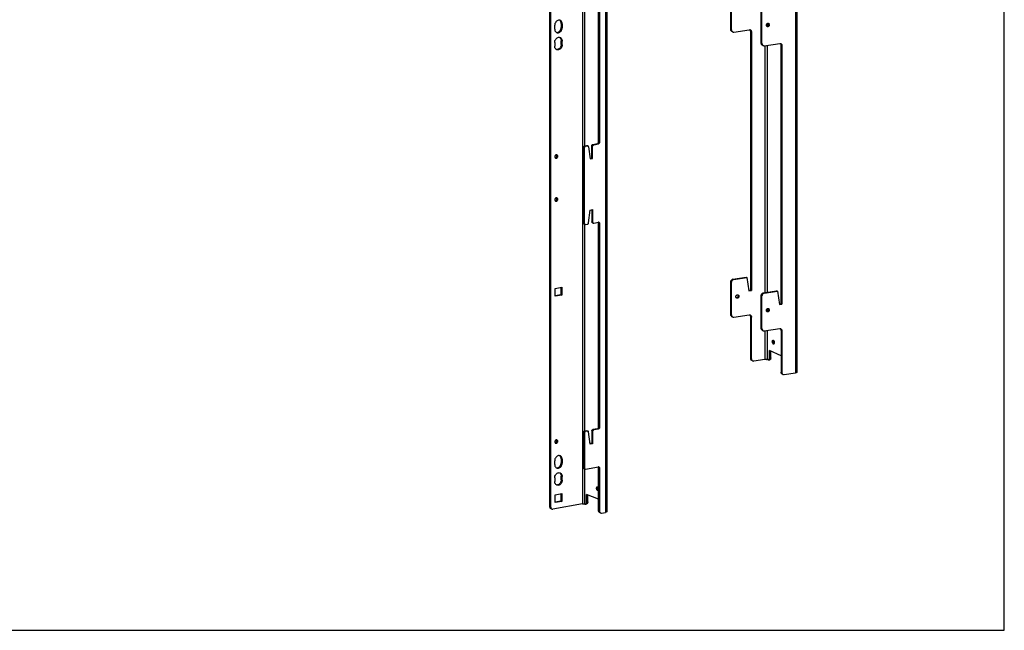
# Model space of a CAD drawing. Header units: inches. Extents: x 0 to 94.4, y 0 to 61.1.
# Tile 2 of 3: x 47.2 to 94.4, y 0 to 29.3. Entities that reach past the tile are written whole.
import ezdxf

# ---------------------------------------------------------------- set-up
doc = ezdxf.new("R2010")
doc.units = ezdxf.units.IN
doc.header["$LTSCALE"] = 5.194444
doc.header["$MEASUREMENT"] = 0
doc.layers.get('0').update_dxf_attribs({"linetype": 'CONTINUOUS'})

msp = doc.modelspace()

# ---------------------------------------------------------------- linework, layer by layer
at = {"color": 7, "linetype": 'Continuous'}
for p, q in [((94.444, 0), (94.444, 61.111)), ((72.692, 5.913), (72.692, 51.07)), ((74.208, 51.465), (74.208, 6.066)), ((74.312, 33.158), (74.312, 23.238)), ((74.982, 23.417), (74.982, 33.226)), ((81.36, 28.807), (81.36, 30.377)), ((82.785, 28.169), (82.785, 29.738)), ((72.882, 28.845), (72.882, 29.027)), ((73.137, 29.264), (73.129, 29.267)), ((73.21, 29.203), (73.187, 29.231)), ((73.197, 29.107), (73.24, 29.091)), ((73.197, 28.926), (73.24, 28.91)), ((73.24, 29.091), (73.236, 29.133)), ((73.24, 29.091), (73.24, 28.91)), ((81.36, 28.807), (81.323, 28.824)), ((81.36, 28.807), (81.362, 28.784)), ((81.468, 28.703), (82.209, 28.814)), ((82.209, 28.814), (82.23, 28.814)), ((82.23, 28.814), (82.25, 28.811)), ((82.25, 28.811), (82.26, 28.807)), ((82.26, 28.807), (82.269, 28.802)), ((83.065, 29.1), (83.065, 28.976)), ((83.137, 29.085), (83.139, 29.067)), ((83.176, 29.05), (83.139, 29.067)), ((72.961, 28.684), (72.985, 28.673)), ((73.096, 28.451), (73.129, 28.446)), ((73.129, 28.446), (73.137, 28.443)), ((73.187, 28.41), (73.21, 28.382)), ((81.417, 28.71), (81.38, 28.726)), ((82.28, 28.726), (82.317, 28.709)), ((82.317, 28.709), (82.317, 16.309)), ((72.882, 28.205), (72.882, 28.024)), ((72.985, 27.852), (72.962, 27.863)), ((73.197, 28.286), (73.24, 28.27)), ((73.197, 28.105), (73.24, 28.089)), ((73.236, 28.312), (73.24, 28.27)), ((73.24, 28.089), (73.24, 28.27)), ((82.785, 28.169), (82.823, 28.152)), ((82.842, 28.071), (82.833, 28.075)), ((82.842, 28.071), (82.88, 28.054)), ((82.962, 28.047), (82.962, 16.206)), ((83.065, 28.067), (83.065, 16.221)), ((83.742, 28.07), (83.74, 28.094)), ((83.78, 28.053), (83.742, 28.07)), ((83.742, 15.67), (83.742, 28.07)), ((74.265, 23.171), (74.308, 23.155)), ((74.265, 19.532), (74.265, 23.171)), ((74.301, 23.234), (74.314, 23.238)), ((74.314, 23.238), (74.412, 23.256)), ((74.314, 23.238), (74.357, 23.222)), ((74.412, 23.256), (74.455, 23.24)), ((74.433, 23.254), (74.457, 23.245)), ((74.658, 23.243), (74.701, 23.227)), ((74.658, 22.648), (74.658, 23.243)), ((74.694, 23.305), (74.708, 23.309)), ((74.708, 23.309), (74.933, 23.35)), ((74.708, 23.309), (74.751, 23.293)), ((74.976, 23.334), (74.933, 23.35)), ((74.98, 23.401), (74.982, 23.417)), ((75.025, 23.401), (74.982, 23.417)), ((72.893, 22.741), (72.89, 22.719)), ((72.9, 22.761), (72.893, 22.741)), ((72.987, 22.81), (72.976, 22.812)), ((72.992, 22.807), (72.987, 22.81)), ((73.006, 22.797), (72.992, 22.807)), ((72.91, 22.666), (72.924, 22.656)), ((72.924, 22.656), (72.93, 22.654)), ((74.585, 22.635), (74.658, 22.648)), ((74.701, 22.633), (74.658, 22.648)), ((72.893, 20.677), (72.89, 20.655)), ((72.9, 20.696), (72.893, 20.677)), ((72.91, 20.602), (72.924, 20.591)), ((72.924, 20.591), (72.93, 20.589)), ((72.987, 20.745), (72.976, 20.748)), ((72.992, 20.743), (72.987, 20.745)), ((73.006, 20.732), (72.992, 20.743)), ((74.658, 20.174), (74.658, 19.603)), ((74.265, 19.532), (74.308, 19.516)), ((74.267, 19.517), (74.265, 19.532)), ((74.294, 19.485), (74.337, 19.469)), ((74.312, 19.478), (74.312, 9.558)), ((74.658, 19.603), (74.701, 19.587)), ((74.66, 19.588), (74.658, 19.603)), ((74.687, 19.556), (74.73, 19.54)), ((74.982, 19.546), (74.98, 19.561)), ((75.025, 19.53), (74.982, 19.546)), ((74.982, 9.737), (74.982, 19.546)), ((81.36, 16.697), (81.323, 16.714)), ((81.36, 15.128), (81.36, 16.697)), ((81.468, 16.834), (81.431, 16.851)), ((81.468, 16.834), (82.101, 16.929)), ((82.063, 16.945), (82.101, 16.929)), ((82.101, 16.929), (82.198, 16.291)), ((72.901, 16.402), (73.221, 16.46)), ((72.901, 16.025), (72.901, 16.402)), ((73.221, 16.083), (72.901, 16.025)), ((73.177, 16.099), (73.221, 16.083)), ((73.221, 16.46), (73.221, 16.083)), ((82.198, 16.291), (82.317, 16.309)), ((82.28, 16.326), (82.317, 16.309)), ((82.785, 16.058), (82.823, 16.042)), ((82.785, 14.489), (82.785, 16.058)), ((82.893, 16.195), (83.526, 16.29)), ((82.893, 16.195), (82.931, 16.178)), ((83.563, 16.273), (83.526, 16.29)), ((81.572, 15.986), (81.57, 16.004)), ((81.608, 15.939), (81.597, 15.945)), ((81.676, 16.042), (81.714, 16.025)), ((83.657, 15.657), (83.742, 15.67)), ((83.78, 15.653), (83.742, 15.67)), ((81.36, 15.128), (81.323, 15.144)), ((81.36, 15.128), (81.362, 15.104)), ((81.468, 15.023), (82.209, 15.134)), ((82.209, 15.134), (82.23, 15.134)), ((82.23, 15.134), (82.25, 15.131)), ((82.25, 15.131), (82.26, 15.127)), ((82.26, 15.127), (82.269, 15.122)), ((83.065, 15.42), (83.065, 15.296)), ((83.137, 15.405), (83.139, 15.387)), ((83.176, 15.37), (83.139, 15.387)), ((81.417, 15.03), (81.38, 15.046)), ((82.28, 15.046), (82.317, 15.029)), ((82.317, 13.025), (82.317, 15.029)), ((82.785, 14.489), (82.823, 14.472)), ((82.842, 14.391), (82.833, 14.396)), ((82.842, 14.391), (82.88, 14.374)), ((82.962, 14.367), (82.962, 13)), ((83.065, 14.387), (83.065, 12.993)), ((83.742, 14.39), (83.74, 14.414)), ((83.78, 14.373), (83.742, 14.39)), ((83.742, 14.39), (83.742, 12.386)), ((83.742, 13.173), (83.177, 13.426)), ((83.177, 13.064), (83.177, 13.426)), ((82.317, 13.025), (82.28, 13.042)), ((82.317, 13.025), (82.319, 13.001)), ((82.374, 12.927), (82.337, 12.944)), ((82.425, 12.92), (82.962, 13)), ((83.115, 12.971), (83.065, 12.993)), ((83.133, 12.968), (83.198, 12.978)), ((83.176, 13.04), (83.177, 13.064)), ((83.177, 13.064), (83.242, 13.073)), ((83.742, 12.386), (83.78, 12.369)), ((83.799, 12.288), (83.79, 12.293)), ((83.799, 12.288), (83.837, 12.271)), ((74.265, 9.491), (74.308, 9.475)), ((74.265, 9.491), (74.265, 7.796)), ((74.301, 9.554), (74.314, 9.558)), ((74.412, 9.576), (74.314, 9.558)), ((74.314, 9.558), (74.357, 9.542)), ((74.412, 9.576), (74.455, 9.56)), ((74.433, 9.574), (74.457, 9.565)), ((74.658, 9.563), (74.701, 9.547)), ((74.658, 9.563), (74.658, 8.969)), ((74.694, 9.625), (74.708, 9.629)), ((74.933, 9.67), (74.708, 9.629)), ((74.708, 9.629), (74.751, 9.614)), ((74.976, 9.654), (74.933, 9.67)), ((74.98, 9.721), (74.982, 9.737)), ((75.025, 9.721), (74.982, 9.737)), ((72.893, 9.061), (72.89, 9.039)), ((72.9, 9.081), (72.893, 9.061)), ((72.91, 8.986), (72.924, 8.976)), ((72.924, 8.976), (72.93, 8.974)), ((72.987, 9.13), (72.976, 9.132)), ((72.992, 9.127), (72.987, 9.13)), ((73.006, 9.117), (72.992, 9.127)), ((74.658, 8.969), (74.585, 8.955)), ((74.701, 8.953), (74.658, 8.969)), ((72.882, 7.957), (72.882, 8.138)), ((73.137, 8.376), (73.129, 8.378)), ((73.21, 8.315), (73.187, 8.343)), ((73.197, 8.219), (73.24, 8.203)), ((73.197, 8.038), (73.24, 8.022)), ((73.24, 8.203), (73.236, 8.245)), ((73.24, 8.203), (73.24, 8.022)), ((72.961, 7.796), (72.985, 7.785)), ((73.096, 7.563), (73.129, 7.557)), ((73.129, 7.557), (73.137, 7.555)), ((74.265, 7.796), (74.308, 7.78)), ((74.267, 7.781), (74.265, 7.796)), ((74.294, 7.749), (74.337, 7.733)), ((74.312, 7.742), (74.312, 6.062)), ((74.982, 7.81), (74.98, 7.825)), ((75.025, 7.794), (74.982, 7.81)), ((74.982, 5.743), (74.982, 7.81)), ((72.882, 7.317), (72.882, 7.136)), ((73.187, 7.522), (73.21, 7.494)), ((73.197, 7.398), (73.24, 7.382)), ((73.197, 7.217), (73.24, 7.201)), ((73.236, 7.424), (73.24, 7.382)), ((73.24, 7.201), (73.24, 7.382)), ((72.985, 6.964), (72.962, 6.975)), ((74.966, 6.704), (74.96, 6.702)), ((72.901, 6.501), (73.221, 6.559)), ((72.901, 6.124), (72.901, 6.501)), ((73.221, 6.182), (72.901, 6.124)), ((73.177, 6.198), (73.221, 6.182)), ((73.221, 6.559), (73.221, 6.182)), ((74.404, 6.125), (74.405, 6.148)), ((74.982, 6.297), (74.405, 6.51)), ((74.405, 6.148), (74.405, 6.51)), ((74.405, 6.148), (74.467, 6.159)), ((72.692, 5.913), (72.649, 5.928)), ((72.692, 5.913), (72.694, 5.889)), ((72.751, 5.814), (72.708, 5.83)), ((72.738, 5.82), (72.751, 5.814)), ((74.208, 6.066), (72.795, 5.81)), ((74.334, 6.054), (74.312, 6.062)), ((74.334, 6.054), (74.348, 6.051)), ((74.348, 6.051), (74.356, 6.051)), ((74.356, 6.052), (74.417, 6.063)), ((74.982, 5.743), (75.025, 5.727)), ((74.984, 5.719), (74.982, 5.743)), ((75.041, 5.644), (75.084, 5.628)), ((0, 0), (94.444, 0))]:
    msp.add_line(p, q, dxfattribs=at)
at = {"color": 3, "linetype": 'Continuous'}
for p, q in [((72.649, 5.928), (72.649, 51.086)), ((75.312, 51.057), (75.312, 5.658)), ((75.376, 51.089), (75.376, 5.69)), ((84.425, 43.762), (84.425, 12.345)), ((84.5, 43.795), (84.5, 12.378)), ((75.025, 33.21), (75.025, 23.401)), ((81.323, 28.824), (81.323, 30.394)), ((82.823, 28.152), (82.823, 29.721)), ((73.193, 28.884), (73.197, 28.926)), ((73.197, 29.107), (73.197, 28.926)), ((83.034, 29.01), (83.032, 29.028)), ((83.07, 28.963), (83.059, 28.97)), ((81.38, 28.726), (81.371, 28.731)), ((82.28, 28.726), (82.277, 28.749)), ((82.28, 16.326), (82.28, 28.726)), ((73.197, 28.105), (73.193, 28.063)), ((73.197, 28.105), (73.197, 28.286)), ((82.823, 28.152), (82.825, 28.128)), ((82.931, 28.047), (83.671, 28.158)), ((83.671, 28.158), (83.693, 28.159)), ((83.693, 28.159), (83.713, 28.155)), ((83.713, 28.155), (83.723, 28.151)), ((83.723, 28.151), (83.732, 28.146)), ((83.78, 28.053), (83.78, 15.653)), ((74.31, 23.171), (74.308, 23.155)), ((74.308, 19.516), (74.308, 23.155)), ((74.357, 23.222), (74.455, 23.24)), ((74.504, 23.2), (74.589, 22.612)), ((74.703, 23.242), (74.701, 23.227)), ((74.701, 22.633), (74.701, 23.227)), ((74.751, 23.293), (74.976, 23.334)), ((74.989, 23.339), (74.976, 23.334)), ((72.974, 22.718), (72.981, 22.738)), ((72.983, 22.76), (72.981, 22.781)), ((72.981, 22.738), (72.983, 22.76)), ((74.589, 22.612), (74.701, 22.633)), ((72.974, 20.654), (72.981, 20.673)), ((72.983, 20.695), (72.981, 20.716)), ((72.981, 20.673), (72.983, 20.695)), ((74.504, 19.542), (74.589, 20.161)), ((74.589, 20.161), (74.701, 20.182)), ((74.701, 20.182), (74.701, 19.587)), ((74.308, 19.516), (74.31, 19.501)), ((74.357, 19.467), (74.455, 19.485)), ((74.701, 19.587), (74.703, 19.572)), ((74.751, 19.538), (74.976, 19.579)), ((74.976, 19.579), (74.989, 19.579)), ((74.989, 19.579), (74.997, 19.578)), ((75.023, 19.545), (75.025, 19.53)), ((75.025, 19.53), (75.025, 9.721)), ((81.323, 15.144), (81.323, 16.714)), ((81.431, 16.851), (82.063, 16.945)), ((73.177, 16.099), (72.897, 16.048)), ((73.177, 16.452), (73.177, 16.099)), ((81.674, 16.06), (81.676, 16.042)), ((82.195, 16.313), (82.28, 16.326)), ((82.931, 16.178), (83.563, 16.273)), ((83.563, 16.273), (83.661, 15.635)), ((82.823, 14.472), (82.823, 16.042)), ((83.661, 15.635), (83.78, 15.653)), ((83.034, 15.33), (83.032, 15.348)), ((83.07, 15.283), (83.059, 15.29)), ((81.38, 15.046), (81.371, 15.051)), ((82.28, 15.046), (82.277, 15.069)), ((82.28, 13.042), (82.28, 15.046)), ((82.823, 14.472), (82.825, 14.448)), ((82.931, 14.367), (83.671, 14.478)), ((83.671, 14.478), (83.693, 14.479)), ((83.693, 14.479), (83.713, 14.475)), ((83.713, 14.475), (83.723, 14.471)), ((83.723, 14.471), (83.732, 14.467)), ((83.78, 14.373), (83.78, 12.369)), ((83.242, 13.073), (83.242, 13.397)), ((82.337, 12.944), (82.328, 12.948)), ((83.78, 12.369), (83.782, 12.345)), ((83.888, 12.265), (84.425, 12.345)), ((74.31, 9.491), (74.308, 9.475)), ((74.308, 9.475), (74.308, 7.78)), ((74.455, 9.56), (74.357, 9.542)), ((74.589, 8.932), (74.504, 9.52)), ((74.703, 9.562), (74.701, 9.547)), ((74.701, 9.547), (74.701, 8.953)), ((74.976, 9.654), (74.751, 9.614)), ((74.989, 9.659), (74.976, 9.654)), ((72.974, 9.038), (72.981, 9.058)), ((72.983, 9.08), (72.981, 9.101)), ((72.981, 9.058), (72.983, 9.08)), ((74.701, 8.953), (74.589, 8.932)), ((73.193, 7.995), (73.197, 8.038)), ((73.197, 8.219), (73.197, 8.038)), ((74.308, 7.78), (74.31, 7.765)), ((74.357, 7.731), (74.976, 7.843)), ((74.976, 7.843), (74.989, 7.843)), ((74.989, 7.843), (74.997, 7.842)), ((75.023, 7.809), (75.025, 7.794)), ((75.025, 7.794), (75.025, 5.727)), ((73.197, 7.217), (73.193, 7.174)), ((73.197, 7.217), (73.197, 7.398)), ((74.952, 6.804), (74.951, 6.825)), ((73.177, 6.198), (72.897, 6.147)), ((73.177, 6.551), (73.177, 6.198)), ((74.467, 6.159), (74.467, 6.488)), ((72.651, 5.905), (72.649, 5.928)), ((74.422, 6.064), (74.417, 6.063)), ((75.025, 5.727), (75.027, 5.704)), ((75.071, 5.635), (75.084, 5.628)), ((75.127, 5.625), (75.312, 5.658))]:
    msp.add_line(p, q, dxfattribs=at)
at = {"color": 7, "linetype": 'Continuous'}
for points in [[(73.061, 29.27), (73.026, 29.26), (72.992, 29.242), (72.961, 29.217), (72.934, 29.185), (72.912, 29.149), (72.895, 29.11), (72.885, 29.069), (72.882, 29.027)], [(72.882, 28.845), (72.885, 28.804), (72.895, 28.767)], [(73.026, 28.664), (73.061, 28.667), (73.096, 28.677), (73.129, 28.695), (73.16, 28.72), (73.187, 28.751), (73.21, 28.788), (73.226, 28.827)], [(73.129, 29.267), (73.096, 29.272), (73.061, 29.27)], [(73.187, 29.231), (73.16, 29.253), (73.137, 29.264)], [(73.236, 29.133), (73.226, 29.17), (73.21, 29.203)], [(73.226, 28.827), (73.236, 28.868), (73.24, 28.91)], [(83.098, 28.988), (83.083, 28.98), (83.067, 28.976), (83.053, 28.975)], [(83.131, 29.031), (83.123, 29.014), (83.111, 29), (83.098, 28.988)], [(83.117, 29.12), (83.123, 29.114), (83.131, 29.1), (83.137, 29.085)], [(83.139, 29.067), (83.137, 29.048), (83.131, 29.031)], [(72.882, 28.205), (72.885, 28.248), (72.895, 28.289), (72.912, 28.328), (72.934, 28.364), (72.961, 28.395), (72.992, 28.421), (73.026, 28.439), (73.061, 28.449), (73.096, 28.451)], [(72.895, 28.767), (72.912, 28.734), (72.934, 28.705), (72.961, 28.684)], [(72.985, 28.673), (72.992, 28.67), (73.026, 28.664)], [(73.137, 28.443), (73.16, 28.432), (73.187, 28.41)], [(73.21, 28.382), (73.226, 28.349), (73.236, 28.312)], [(81.362, 28.784), (81.368, 28.762), (81.379, 28.743), (81.392, 28.727), (81.408, 28.714), (81.417, 28.71)], [(81.417, 28.71), (81.427, 28.706), (81.447, 28.702), (81.468, 28.703)], [(82.269, 28.802), (82.285, 28.79), (82.299, 28.773), (82.309, 28.754)], [(82.309, 28.754), (82.315, 28.733), (82.317, 28.709)], [(72.895, 27.946), (72.885, 27.983), (72.882, 28.024)], [(72.961, 27.863), (72.934, 27.884), (72.912, 27.913), (72.895, 27.946)], [(73.226, 28.006), (73.21, 27.966), (73.187, 27.93), (73.16, 27.899), (73.129, 27.874), (73.096, 27.856), (73.061, 27.846), (73.026, 27.843)], [(73.24, 28.089), (73.236, 28.047), (73.226, 28.006)], [(82.793, 28.124), (82.787, 28.145), (82.785, 28.169)], [(82.833, 28.075), (82.817, 28.088), (82.804, 28.104), (82.793, 28.124)], [(83.74, 28.094), (83.734, 28.115), (83.724, 28.134), (83.71, 28.151), (83.703, 28.157)], [(73.026, 27.843), (72.992, 27.849), (72.985, 27.852)], [(74.265, 23.171), (74.267, 23.187), (74.272, 23.201)], [(74.272, 23.201), (74.28, 23.215), (74.29, 23.226), (74.301, 23.234)], [(74.412, 23.256), (74.424, 23.256), (74.433, 23.254)], [(74.658, 23.243), (74.66, 23.258), (74.665, 23.273)], [(74.665, 23.273), (74.673, 23.286), (74.683, 23.297), (74.694, 23.305)], [(74.933, 23.35), (74.946, 23.355), (74.957, 23.362), (74.968, 23.374)], [(74.968, 23.374), (74.975, 23.387), (74.98, 23.401)], [(72.89, 22.719), (72.893, 22.698), (72.9, 22.681), (72.91, 22.667)], [(72.976, 22.812), (72.958, 22.812), (72.941, 22.806), (72.924, 22.795), (72.91, 22.78), (72.9, 22.761)], [(72.93, 22.654), (72.941, 22.651), (72.958, 22.652), (72.976, 22.658), (72.992, 22.668)], [(72.992, 22.668), (73.006, 22.684), (73.017, 22.702), (73.024, 22.722), (73.026, 22.744)], [(73.026, 22.744), (73.024, 22.765), (73.017, 22.782), (73.006, 22.797)], [(72.89, 20.655), (72.893, 20.634), (72.9, 20.616), (72.91, 20.603)], [(72.976, 20.748), (72.958, 20.747), (72.941, 20.741), (72.924, 20.73), (72.91, 20.715), (72.9, 20.696)], [(72.93, 20.589), (72.941, 20.587), (72.958, 20.587), (72.976, 20.593), (72.992, 20.604)], [(72.992, 20.604), (73.006, 20.619), (73.017, 20.638), (73.024, 20.658), (73.026, 20.679)], [(73.026, 20.679), (73.024, 20.7), (73.017, 20.718), (73.006, 20.732)], [(74.294, 19.485), (74.29, 19.486), (74.28, 19.494), (74.272, 19.504), (74.267, 19.517)], [(74.687, 19.556), (74.683, 19.558), (74.673, 19.565), (74.665, 19.576), (74.66, 19.588)], [(74.98, 19.561), (74.975, 19.574), (74.972, 19.579)], [(81.392, 16.787), (81.379, 16.767), (81.368, 16.745), (81.362, 16.721), (81.36, 16.697)], [(81.427, 16.819), (81.408, 16.805), (81.392, 16.787)], [(81.468, 16.834), (81.447, 16.828), (81.427, 16.819)], [(81.57, 16.004), (81.572, 16.023), (81.577, 16.04), (81.586, 16.056), (81.597, 16.071), (81.611, 16.082)], [(81.611, 16.082), (81.626, 16.091), (81.642, 16.095)], [(81.642, 16.095), (81.658, 16.095), (81.673, 16.092), (81.676, 16.091)], [(81.676, 16.091), (81.686, 16.084), (81.698, 16.073), (81.706, 16.059)], [(81.706, 16.059), (81.712, 16.043), (81.714, 16.025)], [(82.785, 16.058), (82.787, 16.083), (82.793, 16.106)], [(82.793, 16.106), (82.804, 16.128), (82.817, 16.148), (82.833, 16.166), (82.852, 16.18), (82.872, 16.19), (82.893, 16.195)], [(81.597, 15.945), (81.586, 15.956), (81.577, 15.97), (81.572, 15.986)], [(81.698, 15.973), (81.686, 15.959), (81.673, 15.947), (81.658, 15.939), (81.642, 15.935), (81.626, 15.934), (81.611, 15.938), (81.608, 15.939)], [(81.714, 16.025), (81.712, 16.007), (81.706, 15.99), (81.698, 15.973)], [(82.269, 15.122), (82.285, 15.11), (82.299, 15.093), (82.309, 15.074)], [(83.098, 15.308), (83.083, 15.3), (83.067, 15.296), (83.053, 15.295)], [(83.131, 15.351), (83.123, 15.334), (83.111, 15.32), (83.098, 15.308)], [(83.117, 15.44), (83.123, 15.434), (83.131, 15.42), (83.137, 15.405)], [(83.139, 15.387), (83.137, 15.368), (83.131, 15.351)], [(81.362, 15.104), (81.368, 15.083), (81.379, 15.063), (81.392, 15.047), (81.408, 15.034), (81.417, 15.03)], [(81.417, 15.03), (81.427, 15.026), (81.447, 15.022), (81.468, 15.023)], [(82.309, 15.074), (82.315, 15.053), (82.317, 15.029)], [(82.793, 14.444), (82.787, 14.465), (82.785, 14.489)], [(82.833, 14.396), (82.817, 14.408), (82.804, 14.424), (82.793, 14.444)], [(83.74, 14.414), (83.734, 14.435), (83.724, 14.455), (83.71, 14.471), (83.703, 14.477)], [(83.365, 13.734), (83.354, 13.741), (83.344, 13.752), (83.336, 13.767), (83.328, 13.785), (83.323, 13.804), (83.319, 13.825), (83.318, 13.846), (83.319, 13.865), (83.323, 13.883), (83.328, 13.898), (83.336, 13.909), (83.344, 13.916), (83.351, 13.918)], [(83.351, 13.918), (83.354, 13.918), (83.365, 13.916)], [(83.365, 13.916), (83.376, 13.908), (83.385, 13.897), (83.394, 13.883), (83.402, 13.865)], [(83.379, 13.732), (83.376, 13.732), (83.365, 13.734)], [(83.402, 13.752), (83.394, 13.741), (83.385, 13.734), (83.379, 13.732)], [(83.402, 13.865), (83.407, 13.845), (83.411, 13.824), (83.412, 13.804)], [(83.412, 13.804), (83.411, 13.784), (83.407, 13.766), (83.402, 13.752)], [(82.319, 13.001), (82.325, 12.98), (82.335, 12.96), (82.349, 12.944), (82.365, 12.932), (82.374, 12.927)], [(82.374, 12.927), (82.384, 12.923), (82.404, 12.919), (82.425, 12.92)], [(82.962, 13), (82.971, 13.002), (82.98, 13.002), (82.99, 13.003), (83, 13.003), (83.01, 13.003), (83.019, 13.002), (83.029, 13.002), (83.037, 13), (83.046, 12.999), (83.053, 12.997), (83.059, 12.995), (83.065, 12.993)], [(83.115, 12.971), (83.127, 12.968), (83.133, 12.968)], [(83.133, 12.968), (83.139, 12.969), (83.15, 12.976), (83.159, 12.986), (83.167, 13.001), (83.173, 13.02), (83.176, 13.04)], [(83.75, 12.341), (83.744, 12.362), (83.742, 12.386)], [(83.79, 12.293), (83.774, 12.305), (83.76, 12.322), (83.75, 12.341)], [(74.265, 9.491), (74.267, 9.507), (74.272, 9.522)], [(74.272, 9.522), (74.28, 9.535), (74.29, 9.546), (74.301, 9.554)], [(74.412, 9.576), (74.424, 9.576), (74.433, 9.574)], [(74.658, 9.563), (74.66, 9.578), (74.665, 9.593)], [(74.665, 9.593), (74.673, 9.606), (74.683, 9.617), (74.694, 9.625)], [(74.933, 9.67), (74.946, 9.675), (74.957, 9.682), (74.968, 9.694)], [(74.968, 9.694), (74.975, 9.707), (74.98, 9.721)], [(72.89, 9.039), (72.893, 9.019), (72.9, 9.001), (72.91, 8.987)], [(72.976, 9.132), (72.958, 9.132), (72.941, 9.126), (72.924, 9.115), (72.91, 9.1), (72.9, 9.081)], [(72.93, 8.974), (72.941, 8.971), (72.958, 8.972), (72.976, 8.978), (72.992, 8.989)], [(72.992, 8.989), (73.006, 9.004), (73.017, 9.022), (73.024, 9.042), (73.026, 9.064)], [(73.026, 9.064), (73.024, 9.085), (73.017, 9.103), (73.006, 9.117)], [(73.061, 8.382), (73.026, 8.372), (72.992, 8.354), (72.961, 8.328), (72.934, 8.297), (72.912, 8.261), (72.895, 8.222), (72.885, 8.181), (72.882, 8.138)], [(73.129, 8.378), (73.096, 8.384), (73.061, 8.382)], [(73.187, 8.343), (73.16, 8.364), (73.137, 8.376)], [(73.236, 8.245), (73.226, 8.282), (73.21, 8.315)], [(72.882, 7.957), (72.885, 7.916), (72.895, 7.879)], [(72.882, 7.317), (72.885, 7.36), (72.895, 7.401), (72.912, 7.44), (72.934, 7.476), (72.961, 7.507), (72.992, 7.533), (73.026, 7.551), (73.061, 7.561), (73.096, 7.563)], [(72.895, 7.879), (72.912, 7.845), (72.934, 7.817), (72.961, 7.796)], [(72.985, 7.785), (72.992, 7.782), (73.026, 7.776)], [(73.026, 7.776), (73.061, 7.778), (73.096, 7.789), (73.129, 7.807), (73.16, 7.832), (73.187, 7.863), (73.21, 7.899), (73.226, 7.939)], [(73.226, 7.939), (73.236, 7.98), (73.24, 8.022)], [(74.294, 7.749), (74.29, 7.75), (74.28, 7.758), (74.272, 7.768), (74.267, 7.781)], [(74.98, 7.825), (74.975, 7.838), (74.972, 7.843)], [(72.895, 7.058), (72.885, 7.095), (72.882, 7.136)], [(73.226, 7.118), (73.21, 7.078), (73.187, 7.042), (73.16, 7.011), (73.129, 6.986), (73.096, 6.968), (73.061, 6.957), (73.026, 6.955)], [(73.137, 7.555), (73.16, 7.543), (73.187, 7.522)], [(73.21, 7.494), (73.226, 7.461), (73.236, 7.424)], [(73.24, 7.201), (73.236, 7.159), (73.226, 7.118)], [(72.961, 6.975), (72.934, 6.996), (72.912, 7.024), (72.895, 7.058)], [(73.026, 6.955), (72.992, 6.961), (72.985, 6.964)], [(74.889, 6.814), (74.891, 6.834), (74.895, 6.852), (74.901, 6.866)], [(74.92, 6.722), (74.909, 6.736), (74.901, 6.754), (74.895, 6.773), (74.891, 6.793), (74.889, 6.814)], [(74.901, 6.866), (74.909, 6.878), (74.92, 6.885), (74.926, 6.887)], [(74.96, 6.702), (74.955, 6.702), (74.943, 6.704), (74.931, 6.711), (74.92, 6.722)], [(74.926, 6.887), (74.931, 6.887), (74.943, 6.885), (74.955, 6.878)], [(74.955, 6.878), (74.966, 6.867), (74.977, 6.853), (74.982, 6.841)], [(74.982, 6.719), (74.977, 6.711), (74.966, 6.704)], [(72.694, 5.889), (72.7, 5.868), (72.709, 5.849), (72.722, 5.833), (72.738, 5.82)], [(72.751, 5.814), (72.755, 5.812), (72.774, 5.809), (72.795, 5.81)], [(74.208, 6.066), (74.216, 6.068), (74.225, 6.069), (74.234, 6.07), (74.244, 6.07), (74.254, 6.07), (74.264, 6.07), (74.273, 6.069), (74.282, 6.068), (74.291, 6.067), (74.299, 6.065), (74.306, 6.064), (74.312, 6.062)], [(74.356, 6.051), (74.361, 6.053), (74.373, 6.059), (74.384, 6.07), (74.393, 6.085), (74.4, 6.104), (74.404, 6.125)], [(75.041, 5.644), (75.028, 5.651), (75.012, 5.663), (74.999, 5.679), (74.99, 5.698), (74.984, 5.719)]]:
    msp.add_lwpolyline(points, dxfattribs=at)
at = {"color": 3, "linetype": 'Continuous'}
for points in [[(73.183, 29.186), (73.167, 29.219), (73.144, 29.247), (73.117, 29.268), (73.117, 29.269)], [(73.167, 28.803), (73.183, 28.843), (73.193, 28.884)], [(73.197, 29.107), (73.193, 29.149), (73.183, 29.186)], [(81.331, 28.779), (81.325, 28.801), (81.323, 28.824)], [(82.277, 28.749), (82.271, 28.771), (82.261, 28.79), (82.248, 28.806), (82.24, 28.812)], [(83.032, 29.028), (83.034, 29.047), (83.039, 29.064), (83.048, 29.081), (83.059, 29.095), (83.073, 29.107)], [(83.059, 28.97), (83.048, 28.981), (83.039, 28.995), (83.034, 29.01)], [(83.16, 28.998), (83.149, 28.983), (83.135, 28.972), (83.12, 28.963), (83.104, 28.959), (83.088, 28.959), (83.073, 28.962), (83.07, 28.963)], [(83.073, 29.107), (83.088, 29.115), (83.104, 29.119)], [(83.104, 29.119), (83.12, 29.12), (83.135, 29.116), (83.138, 29.115)], [(83.138, 29.115), (83.149, 29.108), (83.16, 29.097), (83.169, 29.084)], [(83.176, 29.05), (83.174, 29.031), (83.169, 29.014), (83.16, 28.998)], [(83.169, 29.084), (83.174, 29.068), (83.176, 29.05)], [(72.962, 28.684), (72.983, 28.68), (73.018, 28.682)], [(73.018, 28.682), (73.053, 28.693), (73.086, 28.711)], [(73.086, 28.711), (73.117, 28.736), (73.144, 28.767), (73.167, 28.803)], [(73.117, 28.448), (73.117, 28.447), (73.144, 28.426), (73.167, 28.398), (73.183, 28.365)], [(73.183, 28.365), (73.193, 28.328), (73.197, 28.286)], [(81.371, 28.731), (81.354, 28.744), (81.341, 28.76), (81.331, 28.779)], [(73.086, 27.89), (73.053, 27.872), (73.018, 27.861), (72.983, 27.859), (72.962, 27.863)], [(73.167, 27.982), (73.144, 27.946), (73.117, 27.915), (73.086, 27.89)], [(73.193, 28.063), (73.183, 28.022), (73.167, 27.982)], [(82.825, 28.128), (82.831, 28.107), (82.841, 28.088), (82.854, 28.071), (82.871, 28.059), (82.88, 28.054)], [(82.88, 28.054), (82.89, 28.05), (82.909, 28.047), (82.931, 28.047)], [(83.732, 28.146), (83.748, 28.134), (83.761, 28.118), (83.771, 28.098)], [(83.771, 28.098), (83.777, 28.077), (83.78, 28.053)], [(74.323, 23.199), (74.315, 23.186), (74.31, 23.171)], [(74.357, 23.222), (74.344, 23.218), (74.333, 23.21), (74.323, 23.199)], [(74.476, 23.238), (74.467, 23.24), (74.455, 23.24)], [(74.504, 23.2), (74.5, 23.213), (74.495, 23.223), (74.487, 23.232), (74.477, 23.238), (74.476, 23.238)], [(74.716, 23.27), (74.708, 23.257), (74.703, 23.242)], [(74.751, 23.293), (74.738, 23.289), (74.726, 23.281), (74.716, 23.27)], [(75.018, 23.371), (75.011, 23.358), (75, 23.347), (74.989, 23.339)], [(75.025, 23.401), (75.023, 23.385), (75.018, 23.371)], [(72.915, 22.667), (72.933, 22.673), (72.949, 22.684), (72.963, 22.7), (72.974, 22.718)], [(72.981, 22.781), (72.974, 22.798), (72.964, 22.812)], [(72.915, 20.603), (72.933, 20.609), (72.949, 20.62), (72.963, 20.635), (72.974, 20.654)], [(72.981, 20.716), (72.974, 20.734), (72.964, 20.747)], [(74.31, 19.501), (74.315, 19.488), (74.323, 19.478), (74.333, 19.47), (74.337, 19.469)], [(74.337, 19.469), (74.344, 19.467), (74.357, 19.467)], [(74.455, 19.485), (74.467, 19.489), (74.477, 19.495), (74.487, 19.504), (74.495, 19.516), (74.5, 19.528), (74.504, 19.542)], [(74.703, 19.572), (74.708, 19.56), (74.716, 19.549), (74.726, 19.542), (74.73, 19.54)], [(74.73, 19.54), (74.738, 19.538), (74.751, 19.538)], [(74.997, 19.578), (75, 19.576), (75.011, 19.569), (75.018, 19.558), (75.023, 19.545)], [(81.323, 16.714), (81.325, 16.738), (81.331, 16.761)], [(81.331, 16.761), (81.341, 16.784), (81.354, 16.804), (81.371, 16.821), (81.39, 16.835), (81.409, 16.845), (81.431, 16.851)], [(81.655, 16.095), (81.66, 16.09), (81.669, 16.076), (81.674, 16.06)], [(82.854, 16.132), (82.841, 16.111), (82.831, 16.089), (82.825, 16.066), (82.823, 16.042)], [(82.89, 16.163), (82.871, 16.149), (82.854, 16.132)], [(82.931, 16.178), (82.909, 16.173), (82.89, 16.163)], [(81.635, 15.964), (81.62, 15.956), (81.604, 15.951), (81.591, 15.951)], [(81.669, 16.006), (81.66, 15.99), (81.649, 15.976), (81.635, 15.964)], [(81.676, 16.042), (81.674, 16.024), (81.669, 16.006)], [(81.331, 15.099), (81.325, 15.121), (81.323, 15.144)], [(82.277, 15.069), (82.271, 15.091), (82.261, 15.11), (82.248, 15.126), (82.24, 15.133)], [(83.032, 15.348), (83.034, 15.367), (83.039, 15.384), (83.048, 15.401), (83.059, 15.415), (83.073, 15.427)], [(83.059, 15.29), (83.048, 15.301), (83.039, 15.315), (83.034, 15.33)], [(83.16, 15.318), (83.149, 15.303), (83.135, 15.292), (83.12, 15.283), (83.104, 15.279), (83.088, 15.279), (83.073, 15.282), (83.07, 15.283)], [(83.073, 15.427), (83.088, 15.435), (83.104, 15.439)], [(83.104, 15.439), (83.12, 15.44), (83.135, 15.436), (83.138, 15.435)], [(83.138, 15.435), (83.149, 15.429), (83.16, 15.417), (83.169, 15.404)], [(83.176, 15.37), (83.174, 15.351), (83.169, 15.334), (83.16, 15.318)], [(83.169, 15.404), (83.174, 15.388), (83.176, 15.37)], [(81.371, 15.051), (81.354, 15.064), (81.341, 15.08), (81.331, 15.099)], [(82.825, 14.448), (82.831, 14.427), (82.841, 14.408), (82.854, 14.391), (82.871, 14.379), (82.88, 14.374)], [(82.88, 14.374), (82.89, 14.37), (82.909, 14.367), (82.931, 14.367)], [(83.732, 14.467), (83.748, 14.454), (83.761, 14.438), (83.771, 14.418)], [(83.771, 14.418), (83.777, 14.397), (83.78, 14.373)], [(83.383, 13.855), (83.384, 13.875), (83.387, 13.893), (83.388, 13.893)], [(83.393, 13.794), (83.387, 13.814), (83.384, 13.835), (83.383, 13.855)], [(83.407, 13.766), (83.4, 13.777), (83.393, 13.794)], [(82.288, 12.997), (82.282, 13.018), (82.28, 13.042)], [(82.328, 12.948), (82.311, 12.961), (82.298, 12.977), (82.288, 12.997)], [(83.214, 12.985), (83.204, 12.979), (83.198, 12.978)], [(83.242, 13.073), (83.241, 13.05), (83.238, 13.029), (83.232, 13.011), (83.224, 12.996), (83.214, 12.985)], [(83.782, 12.345), (83.788, 12.324), (83.798, 12.305), (83.811, 12.288), (83.828, 12.276), (83.837, 12.271)], [(84.5, 12.378), (84.5, 12.377), (84.499, 12.374), (84.497, 12.371), (84.495, 12.368), (84.492, 12.366), (84.488, 12.363), (84.483, 12.361), (84.478, 12.358), (84.472, 12.356), (84.466, 12.354), (84.458, 12.352), (84.451, 12.35), (84.443, 12.348), (84.434, 12.346), (84.425, 12.345)], [(83.837, 12.271), (83.847, 12.268), (83.866, 12.264), (83.888, 12.265)], [(74.323, 9.519), (74.315, 9.506), (74.31, 9.491)], [(74.357, 9.542), (74.344, 9.538), (74.333, 9.53), (74.323, 9.519)], [(74.476, 9.558), (74.467, 9.56), (74.455, 9.56)], [(74.504, 9.52), (74.5, 9.533), (74.495, 9.544), (74.487, 9.552), (74.477, 9.558), (74.476, 9.558)], [(74.716, 9.59), (74.708, 9.577), (74.703, 9.562)], [(74.751, 9.614), (74.738, 9.609), (74.726, 9.601), (74.716, 9.59)], [(75.018, 9.691), (75.011, 9.678), (75, 9.667), (74.989, 9.659)], [(75.025, 9.721), (75.023, 9.705), (75.018, 9.691)], [(72.915, 8.988), (72.933, 8.994), (72.949, 9.004), (72.963, 9.02), (72.974, 9.038)], [(72.981, 9.101), (72.974, 9.118), (72.964, 9.132)], [(73.183, 8.298), (73.167, 8.331), (73.144, 8.359), (73.117, 8.38), (73.117, 8.381)], [(73.197, 8.219), (73.193, 8.261), (73.183, 8.298)], [(72.962, 7.796), (72.983, 7.792), (73.018, 7.794)], [(73.018, 7.794), (73.053, 7.805), (73.086, 7.823)], [(73.086, 7.823), (73.117, 7.848), (73.144, 7.879), (73.167, 7.915)], [(73.117, 7.56), (73.117, 7.559), (73.144, 7.538), (73.167, 7.51), (73.183, 7.477)], [(73.167, 7.915), (73.183, 7.955), (73.193, 7.995)], [(74.31, 7.765), (74.315, 7.752), (74.323, 7.742), (74.333, 7.734), (74.337, 7.733)], [(74.337, 7.733), (74.344, 7.731), (74.357, 7.731)], [(74.997, 7.842), (75, 7.84), (75.011, 7.833), (75.018, 7.822), (75.023, 7.809)], [(73.167, 7.094), (73.144, 7.058), (73.117, 7.027), (73.086, 7.002)], [(73.193, 7.174), (73.183, 7.134), (73.167, 7.094)], [(73.183, 7.477), (73.193, 7.439), (73.197, 7.398)], [(73.086, 7.002), (73.053, 6.984), (73.018, 6.973), (72.983, 6.971), (72.962, 6.975)], [(74.951, 6.825), (74.952, 6.846), (74.956, 6.863), (74.96, 6.873)], [(74.982, 6.732), (74.981, 6.733), (74.971, 6.747), (74.962, 6.765), (74.956, 6.784), (74.952, 6.804)], [(74.467, 6.159), (74.465, 6.136), (74.461, 6.115), (74.455, 6.097), (74.446, 6.082), (74.435, 6.071), (74.422, 6.064)], [(72.708, 5.83), (72.695, 5.836), (72.679, 5.849), (72.666, 5.865), (72.657, 5.884), (72.651, 5.905)], [(75.027, 5.704), (75.033, 5.682), (75.042, 5.663), (75.055, 5.647), (75.071, 5.635)], [(75.376, 5.69), (75.376, 5.689), (75.375, 5.686), (75.373, 5.683), (75.371, 5.681), (75.368, 5.678), (75.364, 5.675), (75.36, 5.673), (75.355, 5.67), (75.349, 5.668), (75.343, 5.666), (75.336, 5.664), (75.328, 5.662), (75.32, 5.66), (75.312, 5.658)], [(75.084, 5.628), (75.088, 5.627), (75.107, 5.624), (75.127, 5.625)]]:
    msp.add_lwpolyline(points, dxfattribs=at)

doc.saveas('drawing.dxf')
